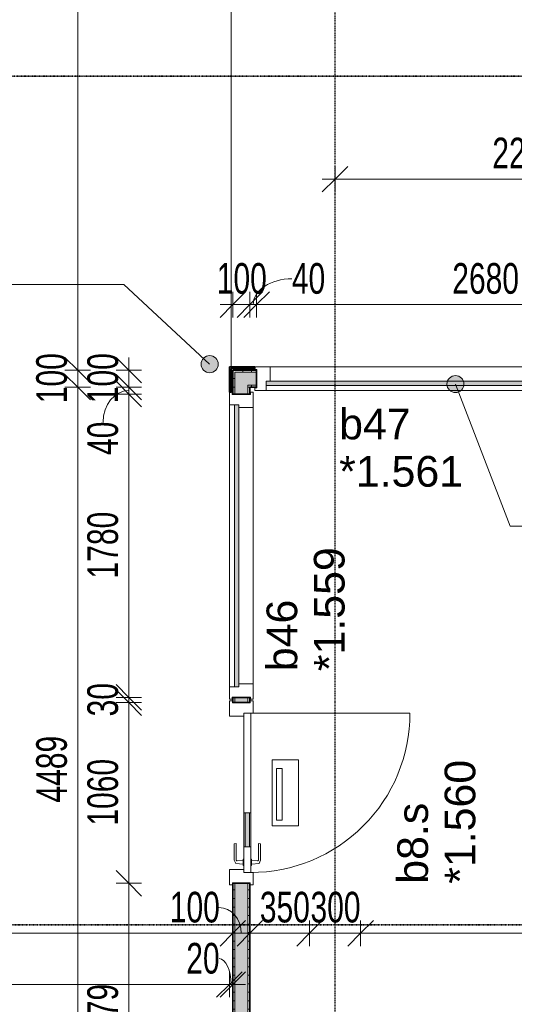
# Model space of a CAD drawing. Header units: millimetres. Extents: x -80560 to 110805, y -11020 to 52719.
# Tile 158 of 184: x 81644 to 84547, y 23754 to 29530. Entities that reach past the tile are written whole.
import ezdxf

# ---------------------------------------------------------------- set-up
doc = ezdxf.new("R2010")
doc.units = ezdxf.units.MM
for name, pattern in [('CENTER2', [20, 8, -4, 4, -4]), ('DASHDOT2', [8, 4, -2, 0, -2]), ('DASHED2-1', [3, 2, -1])]:
    doc.linetypes.add(name, pattern=pattern)
for name, color, linetype, lineweight in [('A-ANNO-DIMS', 211, 'Continuous', 9), ('A-ANNO-DIMS-100', 211, 'Continuous', 9), ('A-DETL', 90, 'Continuous', 18), ('A-DOOR', 31, 'Continuous', 18), ('A-GLAZ', 151, 'Continuous', 18), ('A-GLAZ-IDEN', 152, 'Continuous', 18), ('A-WALL', 113, 'Continuous', 35), ('A-WALL-PATT', 111, 'Continuous', 35), ('G-ANNO-SYMB', 111, 'Continuous', 9), ('G-ANNO-TEXT', 231, 'Continuous', 9), ('I-WALL', 2, 'Continuous', 18), ('S-GRID', 1, 'Continuous', 9)]:
    doc.layers.add(name, color=color, linetype=linetype, lineweight=lineweight)
doc.styles.add('Arial', font='arial.ttf', dxfattribs={"height": 180})
doc.styles.add('Arial_5', font='arial.ttf', dxfattribs={"width": 0.7, "height": 180})
doc.dimstyles.new('n3o_1_8', dxfattribs={"dimscale": 304.8, "dimtxt": 183.646692, "dimasz": 0.492126, "dimexe": 0.246063, "dimexo": 0.0625, "dimgap": 0.032808, "dimtad": 1, "dimdec": 0, "dimdsep": 46, "dimtxsty": 'Arial_5', "dimblk1": 'OBLIQUE', "dimblk2": 'OBLIQUE', "dimsah": 1, "dimcen": 0.09, "dimdle": 0.246063, "dimazin": 0, "dimtfac": 1, "dimtdec": 4, "dimtix": 1, "dimtmove": 0, "dimatfit": 3, "dimfxl": 0.246063, "dimfxlon": 1, "dimtvp": 1, "dimtolj": 1, "dimtzin": 0, "dimarcsym": 2})
doc.dimstyles.new('n3o_1_8_1', dxfattribs={"dimscale": 304.8, "dimtxt": 183.646692, "dimasz": 0.492126, "dimexe": 0.246063, "dimexo": 0.0625, "dimgap": 0.032808, "dimtad": 1, "dimdec": 0, "dimdsep": 46, "dimtxsty": 'Arial_5', "dimblk1": 'OBLIQUE', "dimblk2": 'OBLIQUE', "dimsah": 1, "dimcen": 0.09, "dimdle": 0.246063, "dimazin": 0, "dimtfac": 1, "dimtdec": 4, "dimtix": 1, "dimtmove": 2, "dimatfit": 3, "dimfxl": 0.246063, "dimfxlon": 1, "dimtvp": 1, "dimtolj": 1, "dimtzin": 0, "dimarcsym": 2})
doc.dimstyles.new('n3o_1_8_2', dxfattribs={"dimscale": 304.8, "dimtxt": 183.646692, "dimasz": 0.492126, "dimexe": 0.246063, "dimexo": 0.0625, "dimgap": 0.032808, "dimtad": 1, "dimdec": 0, "dimdsep": 46, "dimtxsty": 'Arial_5', "dimblk1": 'OBLIQUE', "dimblk2": 'OBLIQUE', "dimsah": 1, "dimcen": 0.09, "dimdle": 0.246063, "dimazin": 0, "dimtfac": 1, "dimtdec": 4, "dimtix": 1, "dimtmove": 1, "dimatfit": 3, "dimfxl": 0.246063, "dimfxlon": 1, "dimtvp": 1, "dimtolj": 1, "dimtzin": 0, "dimarcsym": 2})
doc.dimstyles.new('n3o_1_8_3', dxfattribs={"dimscale": 304.8, "dimtxt": 183.646692, "dimasz": 0.492126, "dimexe": 0.246063, "dimexo": 0.0625, "dimgap": 0.032808, "dimtad": 1, "dimdec": 0, "dimdsep": 46, "dimtxsty": 'Arial_5', "dimblk1": 'OBLIQUE', "dimblk2": 'OBLIQUE', "dimsah": 1, "dimcen": 0.09, "dimdle": 0.246063, "dimazin": 0, "dimtfac": 1, "dimtdec": 4, "dimtix": 1, "dimtmove": 0, "dimatfit": 3, "dimfxl": 0.246063, "dimfxlon": 1, "dimtvp": 1, "dimtolj": 1, "dimtzin": 0, "dimarcsym": 2})
doc.dimstyles.new('n3o_1_8_4', dxfattribs={"dimscale": 304.8, "dimtxt": 183.646692, "dimasz": 0.492126, "dimexe": 0.246063, "dimexo": 0.0625, "dimgap": 0.032808, "dimtad": 1, "dimdec": 0, "dimdsep": 46, "dimtxsty": 'Arial_5', "dimblk1": 'OBLIQUE', "dimblk2": 'OBLIQUE', "dimsah": 1, "dimcen": 0.09, "dimdle": 0.246063, "dimazin": 0, "dimtfac": 1, "dimtdec": 4, "dimtix": 1, "dimtmove": 0, "dimatfit": 3, "dimfxl": 0.246063, "dimfxlon": 1, "dimtvp": 1, "dimtolj": 1, "dimtzin": 0, "dimarcsym": 2})
pattern_1 = [(270, (84353.82, 27474), (50, 3e-15), [])]
pattern_2 = [(0, (82894.82, 24924.5), (0, 50), [])]

# ---------------------------------------------------------------- blocks, each defined once
blk = doc.blocks.new('32_n3o_deur_enkel - 90x139_17_K_930_2410x1080_deur vv glasstrook-32172010-DO_01 eerste verdieping')
at = {"layer": 'A-GLAZ'}
for p, q in [((-540, 69.5), (-450, 69.5)), ((-540, 52.5), (-540, 69.5)), ((-450, 69.5), (-450, -15.5)), ((450, 69.5), (540, 69.5)), ((450, -15.5), (450, 69.5)), ((540, 69.5), (540, 52.5)), ((-528, 52.5), (-540, 52.5)), ((-528, -52.5), (-528, 52.5)), ((528, 52.5), (528, -52.5)), ((540, 52.5), (528, 52.5)), ((-540, -52.5), (-528, -52.5)), ((-540, -69.5), (-540, -52.5)), ((-467, -55.5), (-467, -69.5)), ((467, -69.5), (467, -55.5)), ((528, -52.5), (540, -52.5)), ((540, -52.5), (540, -69.5)), ((-467, -69.5), (-540, -69.5)), ((540, -69.5), (467, -69.5))]:
    blk.add_line(p, q, dxfattribs=at)
blk = doc.blocks.new('30_n3o_deur_glasstrook - 40mm_draai_LS-32855232-DO_01 eerste verdieping')
at = {"layer": 'A-DOOR'}
blk.add_hatch(color=256, dxfattribs=at).paths.add_polyline_path([(-584, -32), (-584, -8), (-784, -8), (-784, -32)], flags=0)
for p, q in [((-584, 0), (0, 0)), ((0, 0), (0, -40)), ((-934, 0), (-784, 0)), ((-934, -40), (-934, 0)), ((-784, -40), (-934, -40)), ((-784, 0), (-784, -40)), ((-584, 0), (-784, 0)), ((-784, -8), (-584, -8)), ((-784, -32), (-784, -8)), ((-584, -32), (-784, -32)), ((-784, -40), (-584, -40)), ((-584, -40), (-584, 0)), ((-584, -8), (-584, -32)), ((0, -40), (-584, -40)), ((-273.9, -165), (-660.1, -165)), ((-660.1, -165), (-660.1, -320.7)), ((-273.9, -320.7), (-273.9, -165)), ((-323.9, -190), (-626.8, -190)), ((-626.8, -190), (-626.8, -223.3)), ((-626.8, -223.3), (-323.9, -223.3)), ((-323.9, -223.3), (-323.9, -190)), ((-660.1, -320.7), (-273.9, -320.7))]:
    blk.add_line(p, q, dxfattribs=at)
blk = doc.blocks.new('30_n3o_beslag_deurkruk_met_schild - std-887349-DO_01 eerste verdieping')
at = {"layer": 'A-DOOR'}
for p, q in [((-7.8, 48.4), (12.7, 58)), ((12.7, 58), (108, 58)), ((108, 58), (111, 45)), ((18.5, 5), (-18.5, 5)), ((-18.5, 5), (-18.5, 0)), ((-10, 5), (-7.8, 48.4)), ((8.3, 39.7), (10, 5)), ((111, 45), (13.3, 45)), ((18.5, 0), (18.5, 5))]:
    blk.add_line(p, q, dxfattribs=at)
at = {"layer": 'A-DOOR', "flags": 128}
blk.add_lwpolyline([(13.3, 45), (11.3, 44.6), (9.6, 43.4), (8.6, 41.7), (8.3, 39.7)], dxfattribs=at)
blk = doc.blocks.new('30_n3o_beslag_deurkruk_met_schild - std-V241-DO_01 eerste verdieping')
at = {"layer": 'A-DOOR'}
for p, q in [((-18.5, 0), (-18.5, -5)), ((18.5, -5), (18.5, 0)), ((-18.5, -5), (18.5, -5)), ((-7.8, -48.4), (-10, -5)), ((12.7, -58), (-7.8, -48.4)), ((10, -5), (8.3, -39.7)), ((13.3, -45), (111, -45)), ((111, -45), (108, -58)), ((108, -58), (12.7, -58))]:
    blk.add_line(p, q, dxfattribs=at)
at = {"layer": 'A-DOOR', "flags": 128}
blk.add_lwpolyline([(8.3, -39.7), (8.6, -41.7), (9.6, -43.4), (11.3, -44.6), (13.3, -45)], dxfattribs=at)
blk = doc.blocks.new('00_n3o_symbool_swingangle - std-31742705-DO_01 eerste verdieping')
at = {"layer": 'A-DOOR'}
blk.add_line((-415, 0), (-415, 934), dxfattribs=at)
blk.add_arc((-415, 0), 934, 360, 90, dxfattribs=at)
blk = doc.blocks.new('32_n3o_raam_h2xb1 - 90x139_25_K_2410x1800-32116550-DO_01 eerste verdieping')
at = {"layer": 'A-GLAZ'}
for p, q in [((-900, 69.5), (-900, 54.5)), ((-827, 69.5), (-900, 69.5)), ((-827, 39.5), (-827, 69.5)), ((-827, 69.5), (827, 69.5)), ((900, 69.5), (827, 69.5)), ((827, 69.5), (827, 39.5)), ((900, 54.5), (900, 59.5)), ((-900, 54.5), (-888, 54.5)), ((-888, 54.5), (-888, -54.5)), ((-810, -69.5), (-810, 15.5)), ((810, 15.5), (810, -69.5)), ((888, -54.5), (888, 54.5)), ((888, 54.5), (900, 54.5)), ((-888, -54.5), (-900, -54.5)), ((-900, -54.5), (-900, -69.5)), ((900, -54.5), (888, -54.5)), ((900, -69.5), (900, -54.5)), ((-900, -69.5), (-810, -69.5)), ((810, -69.5), (-810, -69.5)), ((810, -69.5), (900, -69.5))]:
    blk.add_line(p, q, dxfattribs=at)
blk = doc.blocks.new('30_n3o_raam_vast - 24mm-33476081-DO_01 eerste verdieping')
at = {"layer": 'A-DOOR'}
blk.add_hatch(color=256, dxfattribs=at).paths.add_polyline_path([(-1654, 0), (0, 0), (0, 24), (-1654, 24)], flags=0)
for p, q in [((0, 24), (-1654, 24)), ((-1654, 24), (-1654, 0)), ((-1654, 0), (0, 0)), ((0, 0), (0, 24))]:
    blk.add_line(p, q, dxfattribs=at)
blk = doc.blocks.new('32_n3o_raam_h2xb1 - 90x139_25_K_2410x2700-32172122-DO_01 eerste verdieping')
at = {"layer": 'A-GLAZ'}
for p, q in [((-1350, 69.5), (-1350, 54.5)), ((-1285, 69.5), (-1350, 69.5)), ((-1285, 39.5), (-1285, 69.5)), ((-1285, 69.5), (1285, 69.5)), ((1350, 69.5), (1285, 69.5)), ((1285, 69.5), (1285, 39.5)), ((1350, 54.5), (1350, 69.5)), ((-1350, 54.5), (-1338, 54.5)), ((-1338, 54.5), (-1338, -54.5)), ((-1260, -69.5), (-1260, 15.5)), ((1260, 15.5), (1260, -69.5)), ((1338, -54.5), (1338, 54.5)), ((1338, 54.5), (1350, 54.5)), ((-1338, -54.5), (-1350, -54.5)), ((-1350, -54.5), (-1350, -69.5)), ((1350, -54.5), (1338, -54.5)), ((1350, -59.5), (1350, -54.5)), ((-1350, -69.5), (-1260, -69.5)), ((1260, -69.5), (-1260, -69.5)), ((1260, -69.5), (1350, -69.5))]:
    blk.add_line(p, q, dxfattribs=at)
blk = doc.blocks.new('30_n3o_raam_vast - 24mm-33477549-DO_01 eerste verdieping')
at = {"layer": 'A-DOOR'}
blk.add_hatch(color=256, dxfattribs=at).paths.add_polyline_path([(-2570, 24), (-2570, 0), (0, 0), (0, 24), (-2549.9, 24)], flags=0)
for p, q in [((0, 24), (-2570, 24)), ((-2570, 24), (-2570, 0)), ((-2570, 0), (0, 0)), ((0, 0), (0, 24))]:
    blk.add_line(p, q, dxfattribs=at)
blk = doc.blocks.new('DIMBLOCK267-DO_01 eerste verdieping')
at = {"layer": 'A-ANNO-DIMS-100'}
for p, q in [((78244.8, 24170.4), (78319.8, 24245.4)), ((78244.8, 24095.4), (78244.8, 24245.4)), ((82894.8, 24170.4), (82969.8, 24245.4)), ((82894.8, 24245.4), (82894.8, 24095.4)), ((82894.8, 24170.4), (82894.8, 24245.4)), ((78244.8, 24170.4), (78169.8, 24095.4)), ((78244.8, 24170.4), (82894.8, 24170.4)), ((78244.8, 24170.4), (78244.8, 24095.4)), ((82894.8, 24170.4), (82819.8, 24095.4))]:
    blk.add_line(p, q, dxfattribs=at)
at = {"layer": 'A-ANNO-DIMS-100', "color": 0, "insert": (80377.7, 24414.1), "char_height": 180, "width": 461.094, "attachment_point": 1, "line_spacing_factor": 0.941778, "style": 'Arial_5'}
blk.add_mtext('4650', dxfattribs=at)
blk = doc.blocks.new('_Oblique')
at = {"color": 0, "linetype": 'ByBlock', "lineweight": -2}
blk.add_line((-0.5, -0.5), (0.5, 0.5), dxfattribs=at)
blk = doc.blocks.new('DIMBLOCK268-DO_01 eerste verdieping')
at = {"layer": 'A-ANNO-DIMS-100'}
for p, q in [((82894.8, 24170.4), (82969.8, 24245.4)), ((82894.8, 24245.4), (82894.8, 24095.4)), ((82894.8, 24170.4), (82894.8, 24245.4)), ((82994.8, 24170.4), (83069.8, 24245.4)), ((82994.8, 24245.4), (82994.8, 24095.4)), ((82994.8, 24170.4), (82994.8, 24245.4)), ((82894.8, 24170.4), (82819.8, 24095.4)), ((82894.8, 24170.4), (82994.8, 24170.4)), ((82994.8, 24170.4), (82919.8, 24095.4))]:
    blk.add_line(p, q, dxfattribs=at)
blk.add_ellipse((82813.4, 24170.4), major_axis=(0, 151.3), ratio=0.868679, start_param=4.712389, end_param=6.283185, dxfattribs=at)
at = {"layer": 'A-ANNO-DIMS-100', "color": 0, "insert": (82525.2, 24414.1), "char_height": 180, "width": 345.821, "attachment_point": 1, "line_spacing_factor": 0.941778, "style": 'Arial_5'}
blk.add_mtext('100', dxfattribs=at)
blk = doc.blocks.new('DIMBLOCK269-DO_01 eerste verdieping')
at = {"layer": 'A-ANNO-DIMS-100'}
for p, q in [((82994.8, 24170.4), (83069.8, 24245.4)), ((82994.8, 24245.4), (82994.8, 24095.4)), ((82994.8, 24170.4), (82994.8, 24245.4)), ((83344.8, 24170.4), (83419.8, 24245.4)), ((83344.8, 24095.4), (83344.8, 24245.4)), ((82994.8, 24170.4), (82919.8, 24095.4)), ((82994.8, 24170.4), (83344.8, 24170.4)), ((83344.8, 24170.4), (83269.8, 24095.4)), ((83344.8, 24170.4), (83344.8, 24095.4))]:
    blk.add_line(p, q, dxfattribs=at)
at = {"layer": 'A-ANNO-DIMS-100', "color": 0, "insert": (83053.5, 24414.1), "char_height": 180, "width": 345.821, "attachment_point": 1, "line_spacing_factor": 0.941778, "style": 'Arial_5'}
blk.add_mtext('350', dxfattribs=at)
blk = doc.blocks.new('DIMBLOCK270-DO_01 eerste verdieping')
at = {"layer": 'A-ANNO-DIMS-100'}
for p, q in [((83344.8, 24170.4), (83419.8, 24245.4)), ((83344.8, 24095.4), (83344.8, 24245.4)), ((83644.8, 24170.4), (83719.8, 24245.4)), ((83644.8, 24095.4), (83644.8, 24245.4)), ((83344.8, 24170.4), (83269.8, 24095.4)), ((83344.8, 24170.4), (83644.8, 24170.4)), ((83344.8, 24170.4), (83344.8, 24095.4)), ((83644.8, 24170.4), (83569.8, 24095.4)), ((83644.8, 24170.4), (83644.8, 24095.4))]:
    blk.add_line(p, q, dxfattribs=at)
at = {"layer": 'A-ANNO-DIMS-100', "color": 0, "insert": (83350.7, 24414.1), "char_height": 180, "width": 345.821, "attachment_point": 1, "line_spacing_factor": 0.941778, "style": 'Arial_5'}
blk.add_mtext('300', dxfattribs=at)
blk = doc.blocks.new('DIMBLOCK271-DO_01 eerste verdieping')
at = {"layer": 'A-ANNO-DIMS-100'}
for p, q in [((83644.8, 24170.4), (83719.8, 24245.4)), ((83644.8, 24095.4), (83644.8, 24245.4)), ((89084.3, 24170.4), (89159.3, 24245.4)), ((89084.3, 24245.4), (89084.3, 24095.4)), ((89084.3, 24170.4), (89084.3, 24245.4)), ((83644.8, 24170.4), (83569.8, 24095.4)), ((83644.8, 24170.4), (89084.3, 24170.4)), ((83644.8, 24170.4), (83644.8, 24095.4)), ((89084.3, 24170.4), (89009.3, 24095.4))]:
    blk.add_line(p, q, dxfattribs=at)
at = {"layer": 'A-ANNO-DIMS-100', "color": 0, "insert": (86172.4, 24414.1), "char_height": 180, "width": 461.094, "attachment_point": 1, "line_spacing_factor": 0.941778, "style": 'Arial_5'}
blk.add_mtext('5440', dxfattribs=at)
blk = doc.blocks.new('DIMBLOCK290-DO_01 eerste verdieping')
at = {"layer": 'A-ANNO-DIMS-100'}
for p, q in [((81984.7, 35050), (81909.7, 35125)), ((82059.7, 35050), (81909.7, 35050)), ((81984.7, 35050), (81984.7, 27474)), ((81984.7, 35050), (82059.7, 34975)), ((81984.7, 35050), (82059.7, 35050)), ((81984.7, 27474), (81909.7, 27549)), ((82059.7, 27474), (81909.7, 27474)), ((81984.7, 27474), (82059.7, 27399)), ((81984.7, 27474), (82059.7, 27474))]:
    blk.add_line(p, q, dxfattribs=at)
at = {"layer": 'A-ANNO-DIMS-100', "color": 0, "insert": (81741.1, 31069.9), "char_height": 180, "width": 461.094, "attachment_point": 1, "rotation": 90, "line_spacing_factor": 0.941778, "style": 'Arial_5'}
blk.add_mtext('7576', dxfattribs=at)
blk = doc.blocks.new('DIMBLOCK291-DO_01 eerste verdieping')
at = {"layer": 'A-ANNO-DIMS-100'}
for p, q in [((81984.7, 27474), (81909.7, 27549)), ((82059.7, 27474), (81909.7, 27474)), ((81984.7, 27374), (81909.7, 27449)), ((81984.7, 27474), (81984.7, 27374)), ((81984.7, 27474), (82059.7, 27399)), ((81984.7, 27474), (82059.7, 27474)), ((82059.7, 27374), (81909.7, 27374)), ((81984.7, 27374), (82059.7, 27299)), ((81984.7, 27374), (82059.7, 27374))]:
    blk.add_line(p, q, dxfattribs=at)
at = {"layer": 'A-ANNO-DIMS-100', "color": 0, "insert": (81741.1, 27279.9), "char_height": 180, "width": 345.821, "attachment_point": 1, "rotation": 90, "line_spacing_factor": 0.941778, "style": 'Arial_5'}
blk.add_mtext('100', dxfattribs=at)
blk = doc.blocks.new('DIMBLOCK292-DO_01 eerste verdieping')
at = {"layer": 'A-ANNO-DIMS-100'}
for p, q in [((81984.7, 27374), (81909.7, 27449)), ((82059.7, 27374), (81909.7, 27374)), ((81984.7, 27374), (81984.7, 22885)), ((81984.7, 27374), (82059.7, 27299)), ((81984.7, 27374), (82059.7, 27374)), ((81984.7, 22885), (81909.7, 22960)), ((82059.7, 22885), (81909.7, 22885)), ((81984.7, 22885), (82059.7, 22810)), ((81984.7, 22885), (82059.7, 22885))]:
    blk.add_line(p, q, dxfattribs=at)
at = {"layer": 'A-ANNO-DIMS-100', "color": 0, "insert": (81741.1, 24937.4), "char_height": 180, "width": 461.094, "attachment_point": 1, "rotation": 90, "line_spacing_factor": 0.941778, "style": 'Arial_5'}
blk.add_mtext('4489', dxfattribs=at)
blk = doc.blocks.new('DIMBLOCK488-DO_01 eerste verdieping')
at = {"layer": 'A-ANNO-DIMS-100'}
for p, q in [((78264.8, 23870.4), (78339.8, 23945.4)), ((78264.8, 23795.4), (78264.8, 23945.4)), ((82874.8, 23870.4), (82949.8, 23945.4)), ((82874.8, 23795.4), (82874.8, 23945.4)), ((78264.8, 23870.4), (78189.8, 23795.4)), ((78264.8, 23870.4), (82874.8, 23870.4)), ((78264.8, 23870.4), (78264.8, 23795.4)), ((82874.8, 23870.4), (82799.8, 23795.4)), ((82874.8, 23870.4), (82874.8, 23795.4))]:
    blk.add_line(p, q, dxfattribs=at)
at = {"layer": 'A-ANNO-DIMS-100', "color": 0, "insert": (80377.7, 24114.1), "char_height": 180, "width": 461.094, "attachment_point": 1, "line_spacing_factor": 0.941778, "style": 'Arial_5'}
blk.add_mtext('4610', dxfattribs=at)
blk = doc.blocks.new('DIMBLOCK489-DO_01 eerste verdieping')
at = {"layer": 'A-ANNO-DIMS-100'}
for p, q in [((82874.8, 23870.4), (82949.8, 23945.4)), ((82874.8, 23795.4), (82874.8, 23945.4)), ((82894.8, 23870.4), (82969.8, 23945.4)), ((82894.8, 23945.4), (82894.8, 23795.4)), ((82894.8, 23870.4), (82894.8, 23945.4)), ((82874.8, 23870.4), (82799.8, 23795.4)), ((82894.8, 23870.4), (82819.8, 23795.4)), ((82874.8, 23870.4), (82969.8, 23870.4)), ((82874.8, 23870.4), (82874.8, 23795.4))]:
    blk.add_line(p, q, dxfattribs=at)
blk.add_ellipse((82814, 23870.4), major_axis=(0, 151.3), ratio=0.467987, start_param=4.712389, end_param=6.283185, dxfattribs=at)
at = {"layer": 'A-ANNO-DIMS-100', "color": 0, "insert": (82621.9, 24114.1), "char_height": 180, "width": 230.547, "attachment_point": 1, "line_spacing_factor": 0.941778, "style": 'Arial_5'}
blk.add_mtext('20', dxfattribs=at)
blk = doc.blocks.new('DIMBLOCK534-DO_01 eerste verdieping')
at = {"layer": 'A-ANNO-DIMS-100'}
for p, q in [((82894.8, 27858.4), (82969.8, 27933.4)), ((82894.8, 27783.4), (82894.8, 27933.4)), ((82994.8, 27858.4), (83069.8, 27933.4)), ((82994.8, 27783.4), (82994.8, 27933.4)), ((82819.8, 27858.4), (82994.8, 27858.4)), ((82894.8, 27858.4), (82819.8, 27783.4)), ((82894.8, 27858.4), (82894.8, 27783.4)), ((82994.8, 27858.4), (82919.8, 27783.4)), ((82994.8, 27858.4), (82994.8, 27783.4))]:
    blk.add_line(p, q, dxfattribs=at)
at = {"layer": 'A-ANNO-DIMS-100', "color": 0, "insert": (82800.7, 28102.1), "char_height": 180, "width": 345.821, "attachment_point": 1, "line_spacing_factor": 0.941778, "style": 'Arial_5'}
blk.add_mtext('100', dxfattribs=at)
blk = doc.blocks.new('DIMBLOCK535-DO_01 eerste verdieping')
at = {"layer": 'A-ANNO-DIMS-100'}
for p, q in [((82994.8, 27858.4), (83069.8, 27933.4)), ((82994.8, 27783.4), (82994.8, 27933.4)), ((83034.8, 27858.4), (83109.8, 27933.4)), ((83034.8, 27783.4), (83034.8, 27933.4)), ((82994.8, 27858.4), (82919.8, 27783.4)), ((83034.8, 27858.4), (82959.8, 27783.4)), ((82994.8, 27858.4), (83034.8, 27858.4)), ((82994.8, 27858.4), (82994.8, 27783.4)), ((83034.8, 27858.4), (83034.8, 27783.4))]:
    blk.add_line(p, q, dxfattribs=at)
blk.add_ellipse((83241.4, 27858.4), major_axis=(226.6, 0), ratio=0.667564, start_param=1.570796, end_param=3.141593, dxfattribs=at)
at = {"layer": 'A-ANNO-DIMS-100', "color": 0, "insert": (83241.4, 28102.1), "char_height": 180, "width": 230.547, "attachment_point": 1, "line_spacing_factor": 0.941778, "style": 'Arial_5'}
blk.add_mtext('40', dxfattribs=at)
blk = doc.blocks.new('DIMBLOCK536-DO_01 eerste verdieping')
at = {"layer": 'A-ANNO-DIMS-100'}
for p, q in [((83034.8, 27858.4), (83109.8, 27933.4)), ((83034.8, 27783.4), (83034.8, 27933.4)), ((85714.8, 27858.4), (85789.8, 27933.4)), ((85714.8, 27783.4), (85714.8, 27933.4)), ((83034.8, 27858.4), (82959.8, 27783.4)), ((83034.8, 27858.4), (85714.8, 27858.4)), ((83034.8, 27858.4), (83034.8, 27783.4)), ((85714.8, 27858.4), (85639.8, 27783.4)), ((85714.8, 27858.4), (85714.8, 27783.4))]:
    blk.add_line(p, q, dxfattribs=at)
at = {"layer": 'A-ANNO-DIMS-100', "color": 0, "insert": (84182.7, 28102.1), "char_height": 180, "width": 461.094, "attachment_point": 1, "line_spacing_factor": 0.941778, "style": 'Arial_5'}
blk.add_mtext('2680', dxfattribs=at)
blk = doc.blocks.new('DIMBLOCK540-DO_01 eerste verdieping')
at = {"layer": 'A-ANNO-DIMS-100'}
for p, q in [((82284.7, 27474), (82209.7, 27549)), ((82284.7, 27549), (82284.7, 27374)), ((82359.7, 27474), (82209.7, 27474)), ((82284.7, 27374), (82209.7, 27449)), ((82284.7, 27474), (82359.7, 27399)), ((82284.7, 27474), (82359.7, 27474)), ((82359.7, 27374), (82209.7, 27374)), ((82284.7, 27374), (82359.7, 27299)), ((82284.7, 27374), (82359.7, 27374))]:
    blk.add_line(p, q, dxfattribs=at)
at = {"layer": 'A-ANNO-DIMS-100', "color": 0, "insert": (82041.1, 27279.9), "char_height": 180, "width": 345.821, "attachment_point": 1, "rotation": 90, "line_spacing_factor": 0.941778, "style": 'Arial_5'}
blk.add_mtext('100', dxfattribs=at)
blk = doc.blocks.new('DIMBLOCK541-DO_01 eerste verdieping')
at = {"layer": 'A-ANNO-DIMS-100'}
for p, q in [((82284.7, 27374), (82209.7, 27449)), ((82284.7, 27334), (82209.7, 27409)), ((82359.7, 27374), (82209.7, 27374)), ((82359.7, 27334), (82209.7, 27334)), ((82284.7, 27374), (82284.7, 27334)), ((82284.7, 27374), (82359.7, 27299)), ((82284.7, 27374), (82359.7, 27374)), ((82284.7, 27334), (82359.7, 27259)), ((82284.7, 27334), (82359.7, 27334))]:
    blk.add_line(p, q, dxfattribs=at)
blk.add_ellipse((82284.7, 27168.4), major_axis=(0, 185.6), ratio=0.815144, start_param=0, end_param=1.570796, dxfattribs=at)
at = {"layer": 'A-ANNO-DIMS-100', "color": 0, "insert": (82041.1, 26976.3), "char_height": 180, "width": 230.547, "attachment_point": 1, "rotation": 90, "line_spacing_factor": 0.941778, "style": 'Arial_5'}
blk.add_mtext('40', dxfattribs=at)
blk = doc.blocks.new('DIMBLOCK542-DO_01 eerste verdieping')
at = {"layer": 'A-ANNO-DIMS-100'}
for p, q in [((82284.7, 27334), (82209.7, 27409)), ((82359.7, 27334), (82209.7, 27334)), ((82284.7, 27334), (82284.7, 25554)), ((82284.7, 27334), (82359.7, 27259)), ((82284.7, 27334), (82359.7, 27334)), ((82284.7, 25554), (82209.7, 25629)), ((82359.7, 25554), (82209.7, 25554)), ((82284.7, 25554), (82359.7, 25479)), ((82284.7, 25554), (82359.7, 25554))]:
    blk.add_line(p, q, dxfattribs=at)
at = {"layer": 'A-ANNO-DIMS-100', "color": 0, "insert": (82041.1, 26251.9), "char_height": 180, "width": 461.094, "attachment_point": 1, "rotation": 90, "line_spacing_factor": 0.941778, "style": 'Arial_5'}
blk.add_mtext('1780', dxfattribs=at)
blk = doc.blocks.new('DIMBLOCK543-DO_01 eerste verdieping')
at = {"layer": 'A-ANNO-DIMS-100'}
for p, q in [((82284.7, 25554), (82209.7, 25629)), ((82284.7, 25524), (82209.7, 25599)), ((82359.7, 25554), (82209.7, 25554)), ((82284.7, 25554), (82284.7, 25524)), ((82284.7, 25554), (82359.7, 25479)), ((82284.7, 25554), (82359.7, 25554)), ((82359.7, 25524), (82209.7, 25524)), ((82284.7, 25524), (82359.7, 25449)), ((82284.7, 25524), (82359.7, 25524))]:
    blk.add_line(p, q, dxfattribs=at)
at = {"layer": 'A-ANNO-DIMS-100', "color": 0, "insert": (82041.1, 25442.9), "char_height": 180, "width": 230.547, "attachment_point": 1, "rotation": 90, "line_spacing_factor": 0.941778, "style": 'Arial_5'}
blk.add_mtext('30', dxfattribs=at)
blk = doc.blocks.new('DIMBLOCK544-DO_01 eerste verdieping')
at = {"layer": 'A-ANNO-DIMS-100'}
for p, q in [((82284.7, 25524), (82209.7, 25599)), ((82359.7, 25524), (82209.7, 25524)), ((82284.7, 25524), (82284.7, 24464)), ((82284.7, 25524), (82359.7, 25449)), ((82284.7, 25524), (82359.7, 25524)), ((82284.7, 24464), (82209.7, 24539)), ((82359.7, 24464), (82209.7, 24464)), ((82284.7, 24464), (82359.7, 24389)), ((82284.7, 24464), (82359.7, 24464))]:
    blk.add_line(p, q, dxfattribs=at)
at = {"layer": 'A-ANNO-DIMS-100', "color": 0, "insert": (82041.1, 24801.9), "char_height": 180, "width": 461.094, "attachment_point": 1, "rotation": 90, "line_spacing_factor": 0.941778, "style": 'Arial_5'}
blk.add_mtext('1060', dxfattribs=at)
blk = doc.blocks.new('DIMBLOCK545-DO_01 eerste verdieping')
at = {"layer": 'A-ANNO-DIMS-100'}
for p, q in [((82284.7, 24464), (82209.7, 24539)), ((82359.7, 24464), (82209.7, 24464)), ((82284.7, 24464), (82284.7, 22810)), ((82284.7, 24464), (82359.7, 24389)), ((82284.7, 24464), (82359.7, 24464)), ((82284.7, 22885), (82209.7, 22960)), ((82359.7, 22885), (82209.7, 22885)), ((82284.7, 22885), (82359.7, 22810)), ((82284.7, 22885), (82359.7, 22885))]:
    blk.add_line(p, q, dxfattribs=at)
at = {"layer": 'A-ANNO-DIMS-100', "color": 0, "insert": (82041.1, 23482.4), "char_height": 180, "width": 461.094, "attachment_point": 1, "rotation": 90, "line_spacing_factor": 0.941778, "style": 'Arial_5'}
blk.add_mtext('1579', dxfattribs=at)
blk = doc.blocks.new('DIMBLOCK649-DO_01 eerste verdieping')
at = {"layer": 'A-ANNO-DIMS-100'}
for p, q in [((83494.8, 28594.1), (83569.8, 28669.1)), ((83494.8, 28669.1), (83494.8, 28519.1)), ((83494.8, 28594.1), (83494.8, 28669.1)), ((85724.8, 28594.1), (85799.8, 28669.1)), ((85724.8, 28669.1), (85724.8, 28519.1)), ((85724.8, 28594.1), (85724.8, 28669.1)), ((83419.8, 28594.1), (85724.8, 28594.1)), ((83494.8, 28594.1), (83419.8, 28519.1)), ((85724.8, 28594.1), (85649.8, 28519.1))]:
    blk.add_line(p, q, dxfattribs=at)
at = {"layer": 'A-ANNO-DIMS-100', "color": 0, "insert": (84417.7, 28837.8), "char_height": 180, "width": 461.094, "attachment_point": 1, "line_spacing_factor": 0.941778, "style": 'Arial_5'}
blk.add_mtext('2230', dxfattribs=at)

msp = doc.modelspace()

# ---------------------------------------------------------------- hatches: boundary and pattern name
at = {"layer": 'A-WALL-PATT', "lineweight": 18}
h = msp.add_hatch(dxfattribs=at)
h.set_pattern_fill('FP_93', color=256, angle=90, style=0, pattern_type=2)
h.set_pattern_definition(pattern_2)
h.paths.add_polyline_path([(82894.8, 22375), (82907.3, 22375), (82907.3, 24464), (82894.8, 24464), (82894.8, 22919.6)], flags=0)
h.paths.add_polyline_path([(82894.8, 25524), (82907.3, 25524), (82907.3, 25554), (82894.8, 25554)], flags=0)
h.paths.add_polyline_path([(82894.8, 27334), (82907.3, 27334), (82907.3, 27474), (82894.8, 27474)], flags=0)
h = msp.add_hatch(dxfattribs=at)
h.set_pattern_fill('FP_76', color=256, angle=-270, style=0, pattern_type=2)
h.set_pattern_definition(pattern_1)
h.paths.add_polyline_path([(83034.8, 27461.5), (83034.8, 27474), (82907.3, 27474), (82907.3, 27461.5), (82996.6, 27461.5)], flags=0)
at = {"layer": 'A-WALL-PATT', "lineweight": 5}
h = msp.add_hatch(color=256, dxfattribs=at)
h.paths.add_polyline_path([(82907.3, 22387.5), (82982.3, 22387.5), (82982.3, 24464), (82907.3, 24464), (82907.3, 22919.6)], flags=0)
h.paths.add_polyline_path([(82907.3, 25524), (82982.3, 25524), (82982.3, 25554), (82907.3, 25554)], flags=0)
h.paths.add_polyline_path([(82982.3, 27334), (82982.3, 27461.5), (82907.3, 27461.5), (82907.3, 27334)], flags=0)
msp.add_hatch(color=256, dxfattribs=at).paths.add_polyline_path([(83034.8, 27386.5), (83034.8, 27461.5), (82982.3, 27461.5), (82982.3, 27386.5), (82996.6, 27386.5)], flags=0)
at = {"layer": 'A-WALL-PATT', "lineweight": 18}
h = msp.add_hatch(dxfattribs=at)
h.set_pattern_fill('FP_93', color=256, angle=90, style=0, pattern_type=2)
h.set_pattern_definition(pattern_2)
h.paths.add_polyline_path([(82982.3, 22462.5), (82994.8, 22462.5), (82994.8, 24464), (82982.3, 24464), (82982.3, 22919.6)], flags=0)
h.paths.add_polyline_path([(82994.8, 25524), (82994.8, 25554), (82982.3, 25554), (82982.3, 25524)], flags=0)
h.paths.add_polyline_path([(82982.3, 27334), (82994.8, 27334), (82994.8, 27386.5), (82982.3, 27386.5)], flags=0)
h = msp.add_hatch(dxfattribs=at)
h.set_pattern_fill('FP_76', color=256, angle=-270, style=0, pattern_type=2)
h.set_pattern_definition(pattern_1)
h.paths.add_polyline_path([(83034.8, 27374), (83034.8, 27386.5), (82994.8, 27386.5), (82994.8, 27374), (82996.6, 27374)], flags=0)
at = {"layer": 'G-ANNO-TEXT'}
h = msp.add_hatch(color=250, dxfattribs=at)
edge = h.paths.add_edge_path(flags=0)
edge.add_arc((82759.1, 27509.1), 50, 0, 360)
h = msp.add_hatch(color=250, dxfattribs=at)
edge = h.paths.add_edge_path(flags=0)
edge.add_arc((84201.5, 27392.2), 50, 0, 360)

# ---------------------------------------------------------------- linework, layer by layer
at = {"layer": 'A-DETL', "linetype": 'DASHED2-1'}
msp.add_line((82885.3, 27483.5), (82885.3, 39700), dxfattribs=at)
at = {"layer": 'A-WALL', "lineweight": 18}
for p, q in [((82907.3, 27461.5), (83034.8, 27461.5)), ((82907.3, 27461.5), (82907.3, 27334)), ((83034.8, 27386.5), (82982.3, 27386.5)), ((82982.3, 27386.5), (82982.3, 27334)), ((82907.3, 25554), (82907.3, 25524)), ((82982.3, 25554), (82982.3, 25524)), ((82907.3, 24464), (82907.3, 22387.5)), ((82982.3, 24464), (82982.3, 22462.5))]:
    msp.add_line(p, q, dxfattribs=at)
at = {"layer": 'G-ANNO-SYMB', "linetype": 'DASHDOT2', "lineweight": 35}
for p, q in [((36171.8, 29198), (104099.5, 29198)), ((36144.6, 24220.1), (104099.5, 24220.1))]:
    msp.add_line(p, q, dxfattribs=at)
at = {"layer": 'G-ANNO-TEXT', "color": 250}
for p, q in [((81731.7, 27976.6), (80947.4, 27976.6)), ((82256.3, 27976.6), (81731.7, 27976.6)), ((82759.1, 27509.1), (82256.3, 27976.6)), ((84201.5, 27392.2), (84522.2, 26558.7)), ((84522.2, 26558.7), (84842.8, 26558.7))]:
    msp.add_line(p, q, dxfattribs=at)
for centre in [(82759.1, 27509.1), (84201.5, 27392.2)]:
    msp.add_circle(centre, 50, dxfattribs=at)
at = {"layer": 'I-WALL', "lineweight": 35}
for p, q in [((82875.3, 27493.5), (82875.3, 27344)), ((83024.8, 27493.5), (82875.3, 27493.5)), ((83024.8, 27483.5), (83024.8, 27493.5)), ((82885.3, 27344), (82885.3, 27483.5)), ((82885.3, 27483.5), (83024.8, 27483.5)), ((83034.8, 27474), (82894.8, 27474)), ((82894.8, 27474), (82894.8, 27334)), ((83034.8, 27374), (83034.8, 27474)), ((82875.3, 27344), (82885.3, 27344)), ((82894.8, 27334), (82994.8, 27334)), ((82994.8, 27374), (83034.8, 27374)), ((82994.8, 27334), (82994.8, 27374)), ((82994.8, 25554), (82894.8, 25554)), ((82894.8, 25554), (82894.8, 25524)), ((82994.8, 25524), (82994.8, 25554)), ((82894.8, 25524), (82994.8, 25524)), ((82994.8, 24464), (82894.8, 24464)), ((82894.8, 24464), (82894.8, 22375)), ((82994.8, 22475), (82994.8, 24464))]:
    msp.add_line(p, q, dxfattribs=at)
at = {"layer": 'S-GRID', "linetype": 'CENTER2', "lineweight": 25}
msp.add_line((83494.8, 4383.3), (83494.8, 52119.1), dxfattribs=at)

# ---------------------------------------------------------------- block references
at = {"layer": 'A-DOOR'}
for name, p, rotation in [('30_n3o_raam_vast - 24mm-33477549-DO_01 eerste verdieping', (83089.8, 27408.5), 180), ('30_n3o_raam_vast - 24mm-33476081-DO_01 eerste verdieping', (82929.3, 27271), 90), ('30_n3o_deur_glasstrook - 40mm_draai_LS-32855232-DO_01 eerste verdieping', (82960.3, 25461), 90), ('00_n3o_symbool_swingangle - std-31742705-DO_01 eerste verdieping', (83000.3, 25046), 270.0000000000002), ('30_n3o_beslag_deurkruk_met_schild - std-887349-DO_01 eerste verdieping', (82960.3, 24587), 90), ('30_n3o_beslag_deurkruk_met_schild - std-V241-DO_01 eerste verdieping', (83000.3, 24587), 90.00000000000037)]:
    msp.add_blockref(name, p, dxfattribs=dict(at, rotation=rotation))
at = {"layer": 'A-GLAZ'}
for name, p, rotation in [('32_n3o_raam_h2xb1 - 90x139_25_K_2410x2700-32172122-DO_01 eerste verdieping', (84374.8, 27424), 180), ('32_n3o_raam_h2xb1 - 90x139_25_K_2410x1800-32116550-DO_01 eerste verdieping', (82944.8, 26444), 90), ('32_n3o_deur_enkel - 90x139_17_K_930_2410x1080_deur vv glasstrook-32172010-DO_01 eerste verdieping', (82944.8, 24994), 90)]:
    msp.add_blockref(name, p, dxfattribs=dict(at, rotation=rotation))

# ---------------------------------------------------------------- texts
at = {"layer": 'A-GLAZ-IDEN', "lineweight": 9, "char_height": 180, "attachment_point": 1, "style": 'Arial'}
for s, insert, width in [('b47', (83518.9, 27248.3), 505.063), ('*1.561', (83518.9, 26970.5), 865.822)]:
    msp.add_mtext(s, dxfattribs=dict(at, insert=insert, width=width))
at = {"layer": 'A-GLAZ-IDEN', "lineweight": 9, "char_height": 180, "attachment_point": 1, "rotation": 90, "style": 'Arial'}
for s, insert, width in [('*1.559', (83370.6, 25708), 865.822), ('b46', (83092.8, 25708), 505.063), ('*1.560', (84137.9, 24461), 865.822), ('b8.s', (83860.1, 24461), 561.181)]:
    msp.add_mtext(s, dxfattribs=dict(at, insert=insert, width=width))

# ---------------------------------------------------------------- dimensions: what is measured, and where the dimension line sits
at = {"layer": 'A-ANNO-DIMS'}
for base, p1, p2, dimstyle, override, picture, middle in [((81984.7, 27474), (82059.7, 35050), (82059.7, 27474), 'n3o_1_8', {"dimpost": '<>', "dimfxl": 7576}, 'DIMBLOCK290-DO_01 eerste verdieping', (81882.8, 31262)), ((81984.7, 27374), (82059.7, 27474), (82059.7, 27374), 'n3o_1_8', {"dimpost": '<>', "dimfxl": 100}, 'DIMBLOCK291-DO_01 eerste verdieping', (81882.8, 27424)), ((82284.7, 27374), (82359.7, 27474), (82359.7, 27374), 'n3o_1_8_3', {"dimpost": '<>', "dimfxl": 100}, 'DIMBLOCK540-DO_01 eerste verdieping', (82182.8, 27424)), ((81984.7, 22885), (82059.7, 27374), (82059.7, 22885), 'n3o_1_8', {"dimpost": '<>', "dimfxl": 4489}, 'DIMBLOCK292-DO_01 eerste verdieping', (81882.8, 25129.5)), ((82284.7, 25554), (82359.7, 27334), (82359.7, 25554), 'n3o_1_8_3', {"dimpost": '<>', "dimfxl": 1780}, 'DIMBLOCK542-DO_01 eerste verdieping', (82182.8, 26444)), ((82284.7, 25524), (82359.7, 25554), (82359.7, 25524), 'n3o_1_8_3', {"dimpost": '<>', "dimfxl": 30}, 'DIMBLOCK543-DO_01 eerste verdieping', (82182.8, 25539)), ((82284.7, 24464), (82359.7, 25524), (82359.7, 24464), 'n3o_1_8_3', {"dimpost": '<>', "dimfxl": 1060}, 'DIMBLOCK544-DO_01 eerste verdieping', (82182.8, 24994)), ((82284.7, 22885), (82359.7, 24464), (82359.7, 22885), 'n3o_1_8_3', {"dimpost": '<>', "dimfxl": 1579}, 'DIMBLOCK545-DO_01 eerste verdieping', (82182.8, 23674.5))]:
    dim = msp.add_linear_dim(base=base, p1=p1, p2=p2, angle=90, dimstyle=dimstyle, override=override, dxfattribs=at)
    dim.commit()
    dim.dimension.update_dxf_attribs({"geometry": picture, "text_midpoint": middle})
for base, p1, p2, dimstyle, override, picture, middle in [((85724.8, 28594.1), (83494.8, 28669.1), (85724.8, 28669.1), 'n3o_1_8_4', {"dimpost": '<>', "dimfxl": 2230}, 'DIMBLOCK649-DO_01 eerste verdieping', (84609.8, 28696.1)), ((82994.8, 27858.4), (82894.8, 27783.4), (82994.8, 27783.4), 'n3o_1_8_3', {"dimpost": '<>', "dimfxl": 100}, 'DIMBLOCK534-DO_01 eerste verdieping', (82944.8, 27960.3)), ((85714.8, 27858.4), (83034.8, 27783.4), (85714.8, 27783.4), 'n3o_1_8_3', {"dimpost": '<>', "dimfxl": 2680}, 'DIMBLOCK536-DO_01 eerste verdieping', (84374.8, 27960.3)), ((82894.8, 24170.4), (78244.8, 24095.4), (82894.8, 24245.4), 'n3o_1_8', {"dimpost": '<>', "dimfxl": 4652.418726}, 'DIMBLOCK267-DO_01 eerste verdieping', (80569.8, 24272.3)), ((83644.8, 24170.4), (83344.8, 24095.4), (83644.8, 24095.4), 'n3o_1_8', {"dimpost": '<>', "dimfxl": 300}, 'DIMBLOCK270-DO_01 eerste verdieping', (83494.8, 24272.4)), ((89084.3189632, 24170.4051396), (83644.8189632, 24095.4051396), (89084.3189632, 24245.4051396), 'n3o_1_8', {"dimpost": '<>', "dimfxl": 5441.567812}, 'DIMBLOCK271-DO_01 eerste verdieping', (86364.5689632, 24272.3696694)), ((82874.8, 23870.4), (78264.8, 23795.4), (82874.8, 23795.4), 'n3o_1_8_3', {"dimpost": '<>', "dimfxl": 4610}, 'DIMBLOCK488-DO_01 eerste verdieping', (80569.8, 23972.3))]:
    dim = msp.add_linear_dim(base=base, p1=p1, p2=p2, dimstyle=dimstyle, override=override, dxfattribs=at)
    dim.commit()
    dim.dimension.update_dxf_attribs({"geometry": picture, "text_midpoint": middle})
for base, p1, p2, dimstyle, override, picture, middle in [((83034.8, 27858.4), (82994.8, 27783.4), (83034.8, 27783.4), 'n3o_1_8_2', {"dimpost": '<>', "dimfxl": 40}, 'DIMBLOCK535-DO_01 eerste verdieping', (83356.7, 27982.1)), ((82994.8, 24170.4), (82894.8, 24245.4), (82994.8, 24245.4), 'n3o_1_8_2', {"dimpost": '<>', "dimfxl": 100}, 'DIMBLOCK268-DO_01 eerste verdieping', (82698.1, 24294.1)), ((83344.8, 24170.4), (82994.8, 24245.4), (83344.8, 24095.4), 'n3o_1_8_1', {"dimpost": '<>', "dimfxl": 380.788655}, 'DIMBLOCK269-DO_01 eerste verdieping', (83226.4, 24294.1)), ((82894.8, 23870.4), (82874.8, 23795.4), (82894.8, 23945.4), 'n3o_1_8_2', {"dimpost": '<>', "dimfxl": 151.32746}, 'DIMBLOCK489-DO_01 eerste verdieping', (82737.2, 23994.1))]:
    dim = msp.add_linear_dim(base=base, p1=p1, p2=p2, dimstyle=dimstyle, override=override, dxfattribs=at)
    dim.commit()
    dim.dimension.update_dxf_attribs({"geometry": picture, "text_midpoint": middle, "dimtype": 160})
dim = msp.add_linear_dim(base=(82284.7, 27334), p1=(82359.7, 27374), p2=(82359.7, 27334), angle=90, dimstyle='n3o_1_8_2', override={"dimpost": '<>', "dimfxl": 40}, dxfattribs=at)
dim.commit()
dim.dimension.update_dxf_attribs({"geometry": 'DIMBLOCK541-DO_01 eerste verdieping', "text_midpoint": (82161.1, 27091.6), "dimtype": 160, "text_rotation": 90})

doc.saveas('drawing.dxf')
